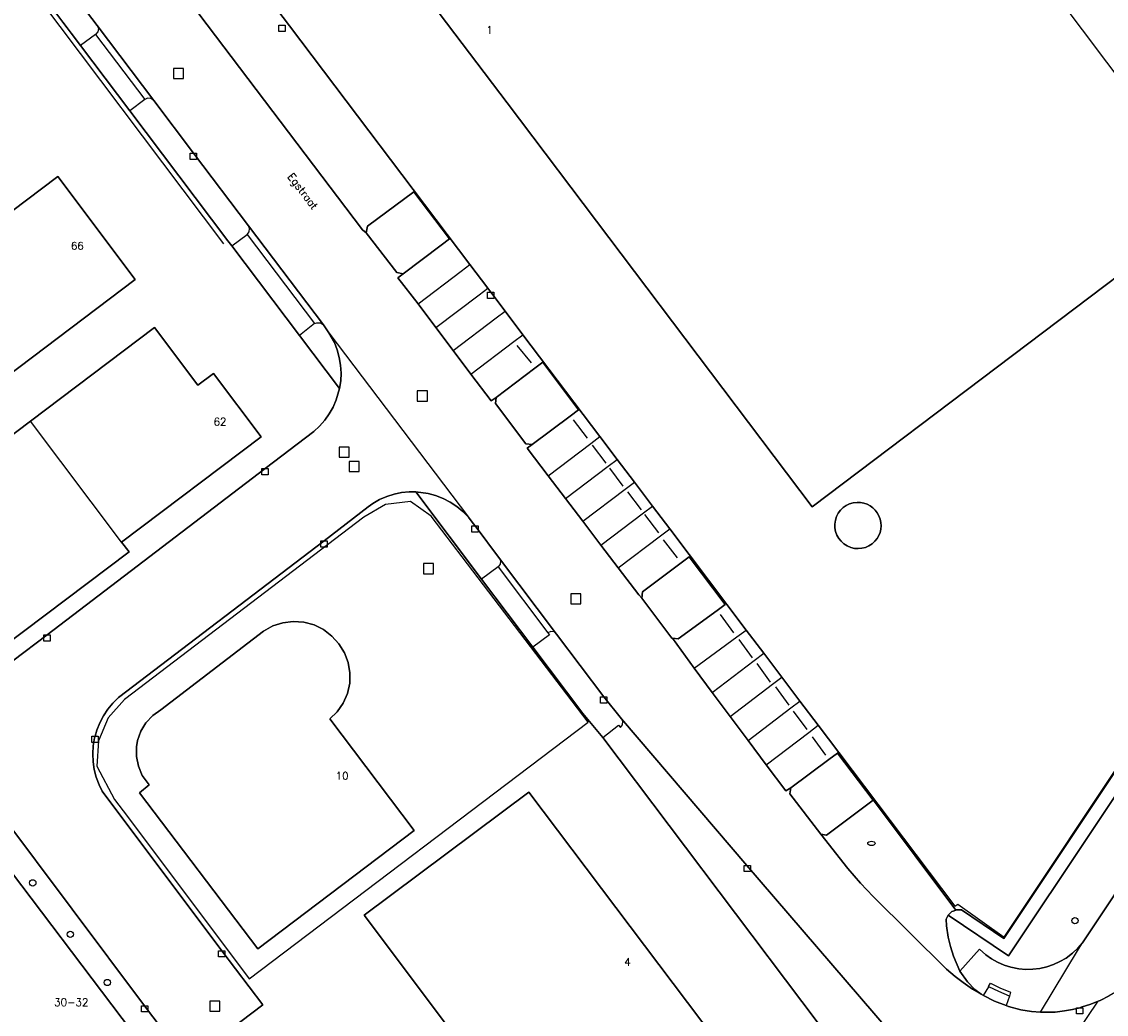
# Model space of a CAD drawing. Header units: metres. Extents: x 108000 to 109000, y 423000 to 423600.
# Tile 58 of 88: x 108632 to 108719, y 423284 to 423363. Entities that reach past the tile are written whole.
import ezdxf

# ---------------------------------------------------------------- set-up
doc = ezdxf.new("R2010")
doc.units = ezdxf.units.M
doc.header["$MEASUREMENT"] = 0
for name, color, linetype in [('brandkraan _ -put', 10, 'Continuous'), ('Erf', 10, 'Continuous'), ('groenvoorziening', 10, 'Continuous'), ('Hek', 10, 'Continuous'), ('Huisnummers', 10, 'Continuous'), ('inspectie- _rioolput', 10, 'Continuous'), ('kolk', 10, 'Continuous'), ('onverhard', 10, 'Continuous'), ('Openbare_ruimtenaam', 10, 'Continuous'), ('pand', 10, 'Continuous'), ('Parkeervlak', 10, 'Continuous'), ('rijbaan lokale weg', 10, 'Continuous'), ('vegetatieobject', 10, 'Continuous'), ('Voetpad', 10, 'Continuous'), ('Wegmarkering', 10, 'Continuous')]:
    doc.layers.add(name, color=color, linetype=linetype)
doc.styles.get("Standard").update_dxf_attribs({"font": 'txt.shx'})

msp = doc.modelspace()

# ---------------------------------------------------------------- linework, layer by layer
at = {"layer": 'brandkraan _ -put', "color": 5}
msp.add_ellipse((108699.901, 423297.87), major_axis=(0.3, 0), ratio=0.583333, dxfattribs=at)
at = {"layer": 'Erf', "color": 52, "true_color": 0xd2d200}
for points in [[(108642.405, 423377.625), (108653.614, 423362.857), (108667.969, 423343.879), (108669.394, 423341.995), (108669.629, 423341.684), (108670.766, 423340.181), (108672.186, 423338.304), (108678.312, 423330.206), (108679.681, 423328.395), (108681.05, 423326.586), (108682.486, 423324.687), (108683.858, 423322.873), (108689.941, 423314.831), (108691.34, 423312.981), (108692.772, 423311.088), (108694.209, 423309.189), (108695.667, 423307.262), (108697.295, 423305.11), (108697.202, 423305.044), (108700.042, 423301.306), (108700.06, 423301.319), (108706.601, 423292.571), (108706.655, 423292.593), (108707.052, 423292.582), (108710.434, 423290.318), (108742.89, 423338.991)], [(108623.244, 423306.285), (108624.594, 423307.552), (108631.395, 423312.695), (108631.633, 423312.382), (108634.346, 423314.45), (108651.683, 423327.668), (108655.545, 423330.612), (108656.006, 423331.031), (108656.42, 423331.497), (108656.783, 423332.003), (108657.091, 423332.544), (108657.341, 423333.115), (108657.602, 423334.019), (108654.415, 423338.236), (108649.031, 423345.362), (108648.72, 423345.773), (108640.932, 423356.087), (108637.009, 423361.282), (108625.001, 423377.185)], [(108752.881, 423368.177), (108727.053, 423348.677), (108695.19, 423324.62), (108670.919, 423356.72), (108658.95, 423372.55)], [(108621.95, 423328.03), (108615.78, 423336.23), (108635.21, 423350.87), (108641.36, 423342.69), (108621.95, 423328.03)], [(108640.268, 423321.825), (108640.884, 423321.038), (108630.849, 423313.487), (108623.076, 423323.922), (108633.024, 423331.427), (108642.9, 423338.878), (108646.335, 423334.3), (108647.571, 423335.22), (108651.366, 423330.197), (108640.268, 423321.825)], [(108699.628, 423278.308), (108678.551, 423306.283), (108676.937, 423308.202), (108672.978, 423313.458), (108668.896, 423318.878), (108663.665, 423325.822), (108663.145, 423325.822), (108662.535, 423325.759), (108661.935, 423325.633), (108661.352, 423325.444), (108660.792, 423325.195), (108660.26, 423324.89), (108659.868, 423324.613), (108656.366, 423321.913), (108640.029, 423309.469), (108639.576, 423309.027), (108639.172, 423308.539), (108638.822, 423308.012), (108638.528, 423307.451), (108638.295, 423306.863), (108638.163, 423306.394), (108638.124, 423306.254), (108638.018, 423305.629), (108637.978, 423304.998), (108638.005, 423304.365), (108638.097, 423303.739), (108638.254, 423303.126), (108638.474, 423302.533), (108638.721, 423302.026), (108648.236, 423289.346), (108651.495, 423285.049), (108645.483, 423280.485), (108642.105, 423284.975), (108630.562, 423300.318)], [(108641.688, 423301.89), (108642.45, 423302.53), (108641.917, 423303.277), (108641.612, 423304.002), (108641.459, 423304.774), (108641.465, 423305.56), (108641.548, 423306.04), (108641.807, 423306.783), (108642.211, 423307.459), (108642.742, 423308.039), (108643.38, 423308.5), (108651.55, 423314.73), (108652.306, 423315.156), (108653.096, 423315.414), (108653.921, 423315.517), (108654.75, 423315.46), (108655.593, 423315.231), (108656.338, 423314.86), (108656.998, 423314.353), (108657.55, 423313.73), (108657.993, 423313.019), (108658.288, 423312.245), (108658.429, 423311.428), (108658.41, 423310.6), (108658.227, 423309.773), (108657.895, 423309.016), (108657.423, 423308.336), (108656.83, 423307.76), (108663.54, 423298.9), (108651.1, 423289.48), (108641.688, 423301.89)], [(108659.56, 423292.16), (108672.66, 423301.95), (108692.18, 423276.07), (108682.439, 423268.735), (108679.06, 423266.19), (108659.56, 423292.16)], [(108628.272, 423299.825), (108642.7, 423280.8), (108642.197, 423280.421), (108643.443, 423278.778), (108644.638, 423279.684), (108649.393, 423273.414), (108633.9, 423261.72), (108634.54, 423260.875), (108631.799, 423258.797)]]:
    msp.add_lwpolyline(points, dxfattribs=at)
msp.add_lwpolyline([(108698.755, 423324.979, -0.668654), (108700.174, 423321.89, -1.495932), (108698.755, 423324.979)], format="xyb", dxfattribs=at)
at = {"layer": 'groenvoorziening', "color": 3}
for points in [[(108659.724, 423346.41), (108662.164, 423343.237), (108662.665, 423343.134), (108665.674, 423345.412), (108666.338, 423345.915), (108663.508, 423349.665), (108659.813, 423346.926), (108659.724, 423346.41)], [(108743.896, 423338.517), (108710.786, 423288.94), (108706.007, 423292.18), (108705.854, 423291.838), (108705.878, 423291.329), (108706.012, 423290.428), (108706.188, 423289.667), (108706.419, 423288.92), (108706.93, 423287.714), (108708.493, 423289.463), (108708.983, 423289.028), (108709.441, 423288.705), (108709.931, 423288.429), (108710.445, 423288.206), (108710.98, 423288.036), (108711.622, 423287.909), (108712.182, 423287.861), (108712.743, 423287.871), (108713.3, 423287.938), (108713.847, 423288.062), (108714.379, 423288.242), (108714.89, 423288.475), (108715.374, 423288.759), (108715.898, 423289.15), (108716.308, 423289.534), (108716.676, 423289.958), (108747.275, 423335.9)], [(108673.138, 423335.652), (108670.056, 423333.322), (108669.992, 423332.847), (108672.416, 423329.632), (108672.912, 423329.564), (108675.954, 423331.839), (108676.605, 423332.326), (108673.756, 423336.119), (108673.138, 423335.652)], [(108684.756, 423320.159), (108681.705, 423317.853), (108681.63, 423317.366), (108684.023, 423314.183), (108684.072, 423314.177), (108684.529, 423314.119), (108687.618, 423316.374), (108688.268, 423316.848), (108685.417, 423320.658), (108684.756, 423320.159)], [(108697.202, 423305.044), (108696.515, 423304.537), (108693.478, 423302.295), (108693.404, 423301.808), (108695.864, 423298.619), (108696.337, 423298.526), (108700.042, 423301.306), (108697.202, 423305.044)]]:
    msp.add_lwpolyline(points, dxfattribs=at)
at = {"layer": 'Hek', "color": 30}
for points in [[(108643.72, 423393.21), (108639.583, 423390.049), (108637.649, 423383.891), (108642.405, 423377.625), (108653.614, 423362.857), (108667.969, 423343.879), (108669.394, 423341.995), (108669.629, 423341.684), (108670.766, 423340.181), (108672.186, 423338.304), (108678.312, 423330.206), (108679.681, 423328.395), (108681.05, 423326.586), (108682.486, 423324.687), (108683.858, 423322.873), (108689.941, 423314.831), (108691.34, 423312.981), (108692.772, 423311.088), (108694.209, 423309.189), (108695.667, 423307.262), (108697.295, 423305.11)], [(108648.409, 423345.537), (108632.159, 423367.112), (108631.545, 423368.109), (108621.331, 423381.543)], [(108697.295, 423305.11), (108706.542, 423292.884), (108706.763, 423293.055), (108710.447, 423290.41), (108751.793, 423352.471)], [(108677.367, 423307.498), (108664.883, 423323.877), (108663.232, 423325.038), (108661.264, 423324.797), (108659.54, 423323.801), (108640.489, 423309.322), (108639.205, 423307.851), (108638.43, 423306.017), (108638.31, 423304.009), (108639.703, 423301.367), (108640.73, 423300)], [(108640.73, 423300), (108650.417, 423287.102), (108677.367, 423307.498)]]:
    msp.add_lwpolyline(points, dxfattribs=at)
at = {"layer": 'inspectie- _rioolput', "color": 30}
for p, q in [((108645.196, 423359.47), (108644.396, 423359.47)), ((108644.396, 423359.47), (108644.396, 423358.67)), ((108645.196, 423358.67), (108645.196, 423359.47)), ((108644.396, 423358.67), (108645.196, 423358.67)), ((108664.587, 423333.829), (108663.787, 423333.829)), ((108663.787, 423333.829), (108663.787, 423333.029)), ((108664.587, 423333.029), (108664.587, 423333.829)), ((108663.787, 423333.029), (108664.587, 423333.029)), ((108658.378, 423329.37), (108657.578, 423329.37)), ((108657.578, 423329.37), (108657.578, 423328.57)), ((108658.378, 423328.57), (108658.378, 423329.37)), ((108657.578, 423328.57), (108658.378, 423328.57)), ((108659.174, 423328.219), (108658.374, 423328.219)), ((108658.374, 423328.219), (108658.374, 423327.419)), ((108659.174, 423327.419), (108659.174, 423328.219)), ((108658.374, 423327.419), (108659.174, 423327.419)), ((108665.08, 423320.11), (108664.28, 423320.11)), ((108664.28, 423320.11), (108664.28, 423319.31)), ((108665.08, 423319.31), (108665.08, 423320.11)), ((108664.28, 423319.31), (108665.08, 423319.31)), ((108676.801, 423317.703), (108676.001, 423317.703)), ((108676.001, 423317.703), (108676.001, 423316.903)), ((108676.001, 423316.903), (108676.801, 423316.903)), ((108676.801, 423316.903), (108676.801, 423317.703)), ((108648.074, 423285.344), (108647.274, 423285.344)), ((108647.274, 423285.344), (108647.274, 423284.544)), ((108648.074, 423284.544), (108648.074, 423285.344)), ((108647.274, 423284.544), (108648.074, 423284.544))]:
    msp.add_line(p, q, dxfattribs=at)
at = {"layer": 'kolk', "color": 30, "true_color": 0xf07a00}
for p, q in [((108652.786, 423362.411), (108652.786, 423362.911)), ((108652.786, 423362.911), (108653.286, 423362.911)), ((108653.286, 423362.911), (108653.286, 423362.411)), ((108653.286, 423362.411), (108652.786, 423362.411)), ((108645.729, 423352.237), (108645.729, 423352.737)), ((108645.729, 423352.737), (108646.229, 423352.737)), ((108646.229, 423352.237), (108645.729, 423352.237)), ((108646.229, 423352.737), (108646.229, 423352.237)), ((108669.379, 423341.184), (108669.379, 423341.684)), ((108669.379, 423341.684), (108669.879, 423341.684)), ((108669.879, 423341.184), (108669.379, 423341.184)), ((108669.879, 423341.684), (108669.879, 423341.184)), ((108651.433, 423327.168), (108651.433, 423327.668)), ((108651.433, 423327.668), (108651.933, 423327.668)), ((108651.933, 423327.668), (108651.933, 423327.168)), ((108651.933, 423327.168), (108651.433, 423327.168)), ((108668.124, 423322.611), (108668.124, 423323.111)), ((108668.124, 423323.111), (108668.624, 423323.111)), ((108668.624, 423323.111), (108668.624, 423322.611)), ((108668.624, 423322.611), (108668.124, 423322.611)), ((108656.116, 423321.413), (108656.116, 423321.913)), ((108656.116, 423321.913), (108656.616, 423321.913)), ((108656.616, 423321.413), (108656.116, 423321.413)), ((108656.616, 423321.913), (108656.616, 423321.413)), ((108634.096, 423313.95), (108634.096, 423314.45)), ((108634.096, 423314.45), (108634.596, 423314.45)), ((108634.596, 423314.45), (108634.596, 423313.95)), ((108634.596, 423313.95), (108634.096, 423313.95)), ((108678.365, 423309.015), (108678.365, 423309.515)), ((108678.365, 423309.515), (108678.865, 423309.515)), ((108678.865, 423309.515), (108678.865, 423309.015)), ((108678.865, 423309.015), (108678.365, 423309.015)), ((108637.913, 423305.894), (108637.913, 423306.394)), ((108637.913, 423306.394), (108638.413, 423306.394)), ((108638.413, 423305.894), (108637.913, 423305.894)), ((108638.413, 423306.394), (108638.413, 423305.894)), ((108689.791, 423295.627), (108689.791, 423296.127)), ((108689.791, 423296.127), (108690.291, 423296.127)), ((108690.291, 423295.627), (108689.791, 423295.627)), ((108690.291, 423296.127), (108690.291, 423295.627)), ((108647.986, 423288.846), (108647.986, 423289.346)), ((108647.986, 423289.346), (108648.486, 423289.346)), ((108648.486, 423289.346), (108648.486, 423288.846)), ((108648.486, 423288.846), (108647.986, 423288.846)), ((108641.855, 423284.475), (108641.855, 423284.975)), ((108641.855, 423284.975), (108642.355, 423284.975)), ((108642.355, 423284.975), (108642.355, 423284.475)), ((108642.355, 423284.475), (108641.855, 423284.475)), ((108716.208, 423284.316), (108716.208, 423284.816)), ((108716.208, 423284.816), (108716.708, 423284.816)), ((108716.708, 423284.316), (108716.208, 423284.316)), ((108716.708, 423284.816), (108716.708, 423284.316))]:
    msp.add_line(p, q, dxfattribs=at)
at = {"layer": 'onverhard', "color": 255}
msp.add_lwpolyline([(108753.801, 423353.982), (108753.196, 423353.651), (108753.118, 423353.593), (108752.687, 423353.271), (108752.311, 423352.92), (108751.955, 423352.364), (108751.877, 423352.42), (108742.89, 423338.991), (108710.434, 423290.318), (108707.052, 423292.582), (108706.655, 423292.593), (108706.601, 423292.571), (108706.387, 423292.488), (108706.285, 423292.448), (108706.007, 423292.18), (108710.786, 423288.94), (108743.896, 423338.517), (108753.689, 423353.807), (108753.801, 423353.982)], dxfattribs=at)
at = {"layer": 'pand', "color": 1}
for p, q in [((108690.95, 423396.807), (108727.053, 423348.677)), ((108640.268, 423321.825), (108633.024, 423331.427))]:
    msp.add_line(p, q, dxfattribs=at)
for points in [[(108690.95, 423396.807), (108684.684, 423392.063), (108669.182, 423412.537), (108643.905, 423393.35), (108643.72, 423393.21), (108659.14, 423372.88), (108658.95, 423372.55), (108670.919, 423356.72), (108695.19, 423324.62), (108727.053, 423348.677)], [(108621.95, 423328.03), (108641.36, 423342.69), (108635.21, 423350.87), (108615.78, 423336.23), (108621.95, 423328.03)], [(108640.268, 423321.825), (108651.366, 423330.197), (108647.571, 423335.22), (108646.335, 423334.3), (108642.9, 423338.878), (108633.024, 423331.427)], [(108633.024, 423331.427), (108623.076, 423323.922), (108630.849, 423313.487), (108640.884, 423321.038), (108640.268, 423321.825)], [(108643.38, 423308.5), (108642.742, 423308.039), (108642.211, 423307.459), (108641.807, 423306.783), (108641.548, 423306.04), (108641.465, 423305.56), (108641.459, 423304.774), (108641.612, 423304.002), (108641.917, 423303.277), (108642.45, 423302.53), (108641.688, 423301.89), (108651.1, 423289.48), (108663.54, 423298.9), (108656.83, 423307.76), (108657.423, 423308.336), (108657.895, 423309.016), (108658.227, 423309.773), (108658.41, 423310.6), (108658.429, 423311.428), (108658.288, 423312.245), (108657.993, 423313.019), (108657.55, 423313.73), (108656.998, 423314.353), (108656.338, 423314.86), (108655.593, 423315.231), (108654.75, 423315.46), (108653.921, 423315.517), (108653.096, 423315.414), (108652.306, 423315.156), (108651.55, 423314.73), (108643.38, 423308.5)], [(108682.439, 423268.735), (108692.18, 423276.07), (108672.66, 423301.95), (108659.56, 423292.16), (108679.06, 423266.19), (108682.439, 423268.735)], [(108628.272, 423299.825), (108628.2, 423299.92), (108628.081, 423299.83), (108610.66, 423286.68), (108625.14, 423267.58), (108626.195, 423268.374), (108628.47, 423265.372), (108627.419, 423264.574), (108631.799, 423258.797), (108634.54, 423260.875), (108633.9, 423261.72), (108649.393, 423273.414), (108644.638, 423279.684), (108643.443, 423278.778), (108642.197, 423280.421), (108642.7, 423280.8), (108628.272, 423299.825)]]:
    msp.add_lwpolyline(points, dxfattribs=at)
msp.add_lwpolyline([(108698.755, 423324.979, 1.495932), (108700.174, 423321.89, 0.668654), (108698.755, 423324.979)], format="xyb", dxfattribs=at)
at = {"layer": 'Parkeervlak', "color": 255}
for points in [[(108628.808, 423387.017), (108659.425, 423346.638), (108659.724, 423346.41), (108659.813, 423346.926), (108663.508, 423349.665), (108666.338, 423345.915), (108665.674, 423345.412), (108662.665, 423343.134), (108662.233, 423342.823), (108663.841, 423340.747), (108665.265, 423338.862), (108666.636, 423337.047), (108668.055, 423335.17), (108669.656, 423333.051), (108670.056, 423333.322), (108673.138, 423335.652), (108673.756, 423336.119), (108676.605, 423332.326), (108675.954, 423331.839), (108672.912, 423329.564), (108672.523, 423329.272), (108674.185, 423327.092), (108675.57, 423325.275), (108676.945, 423323.471), (108678.389, 423321.578), (108679.767, 423319.77), (108681.405, 423317.621), (108681.63, 423317.366), (108681.705, 423317.853), (108684.756, 423320.159), (108685.417, 423320.658), (108688.268, 423316.848), (108687.618, 423316.374), (108684.529, 423314.119), (108684.072, 423314.177), (108685.799, 423311.787), (108687.236, 423309.868), (108688.659, 423307.967), (108690.087, 423306.061), (108691.535, 423304.127), (108693.1, 423302.037), (108693.478, 423302.295), (108696.515, 423304.537), (108697.202, 423305.044), (108697.295, 423305.11), (108695.667, 423307.262), (108694.209, 423309.189), (108692.772, 423311.088), (108691.34, 423312.981), (108689.941, 423314.831), (108683.858, 423322.873), (108682.486, 423324.687), (108681.05, 423326.586), (108679.681, 423328.395), (108678.312, 423330.206), (108672.186, 423338.304), (108670.766, 423340.181), (108669.629, 423341.684), (108669.394, 423341.995), (108667.969, 423343.879), (108653.614, 423362.857), (108642.405, 423377.625)], [(108700.042, 423301.306), (108696.337, 423298.526), (108695.864, 423298.619), (108698.028, 423295.888), (108699.038, 423294.725), (108700.03, 423293.662), (108705.868, 423287.889), (108706.569, 423287.285), (108707.181, 423286.815), (108707.946, 423286.295), (108708.631, 423285.884), (108708.133, 423286.268), (108707.539, 423286.866), (108706.93, 423287.714), (108706.419, 423288.92), (108706.188, 423289.667), (108706.012, 423290.428), (108705.878, 423291.329), (108705.854, 423291.838), (108706.007, 423292.18), (108706.285, 423292.448), (108706.387, 423292.488), (108706.601, 423292.571), (108700.06, 423301.319), (108700.042, 423301.306)]]:
    msp.add_lwpolyline(points, dxfattribs=at)
at = {"layer": 'rijbaan lokale weg', "color": 255}
msp.add_line((108656.758, 423338.464), (108667.853, 423323.801), dxfattribs=at)
for points in [[(108717.931, 423285.329), (108717.348, 423285.094), (108716.588, 423284.849), (108716.458, 423284.816), (108715.876, 423284.668), (108715.259, 423284.555), (108714.512, 423284.471), (108713.634, 423284.446), (108713.338, 423284.466), (108712.634, 423284.514), (108711.768, 423284.656), (108710.798, 423284.912), (108710.607, 423284.996), (108709.685, 423285.321), (108708.815, 423285.794), (108708.631, 423285.884), (108707.946, 423286.295), (108707.181, 423286.815), (108706.569, 423287.285), (108705.868, 423287.889), (108700.03, 423293.662), (108699.038, 423294.725), (108698.028, 423295.888), (108695.864, 423298.619), (108693.404, 423301.808), (108693.478, 423302.295), (108693.1, 423302.037), (108691.535, 423304.127), (108690.087, 423306.061), (108688.659, 423307.967), (108687.236, 423309.868), (108685.799, 423311.787), (108684.072, 423314.177), (108684.023, 423314.183), (108681.63, 423317.366), (108681.405, 423317.621), (108679.767, 423319.77), (108678.389, 423321.578), (108676.945, 423323.471), (108675.57, 423325.275), (108674.185, 423327.092), (108672.523, 423329.272), (108672.912, 423329.564), (108672.416, 423329.632), (108669.992, 423332.847), (108670.056, 423333.322), (108669.656, 423333.051), (108668.055, 423335.17), (108666.636, 423337.047), (108665.265, 423338.862), (108663.841, 423340.747), (108662.233, 423342.823), (108662.665, 423343.134), (108662.164, 423343.237), (108659.724, 423346.41), (108659.425, 423346.638), (108628.808, 423387.017)], [(108636.982, 423364.651), (108638.324, 423362.869), (108642.825, 423356.913), (108645.979, 423352.737), (108650.35, 423346.948), (108656.315, 423339.079), (108656.758, 423338.464)], [(108656.758, 423338.464), (108657.191, 423337.674), (108657.419, 423337.094), (108657.584, 423336.494), (108657.686, 423335.879), (108657.723, 423335.257), (108657.695, 423334.635), (108657.602, 423334.019), (108657.341, 423333.115), (108657.091, 423332.544), (108656.783, 423332.003), (108656.42, 423331.497), (108656.006, 423331.031), (108655.545, 423330.612), (108651.683, 423327.668), (108634.346, 423314.45), (108631.633, 423312.382)], [(108630.562, 423300.318), (108642.105, 423284.975), (108645.483, 423280.485), (108651.495, 423285.049), (108648.236, 423289.346), (108638.721, 423302.026), (108638.474, 423302.533), (108638.254, 423303.126), (108638.097, 423303.739), (108638.005, 423304.365), (108637.978, 423304.998), (108638.018, 423305.629), (108638.124, 423306.254), (108638.163, 423306.394), (108638.295, 423306.863), (108638.528, 423307.451), (108638.822, 423308.012), (108639.172, 423308.539), (108639.576, 423309.027), (108640.029, 423309.469), (108656.366, 423321.913), (108659.868, 423324.613), (108660.26, 423324.89), (108660.792, 423325.195), (108661.352, 423325.444), (108661.935, 423325.633), (108662.535, 423325.759), (108663.145, 423325.822), (108663.665, 423325.822), (108664.637, 423325.692), (108665.245, 423325.522), (108665.832, 423325.289), (108666.39, 423324.996), (108666.916, 423324.647), (108667.402, 423324.244), (108667.853, 423323.801)], [(108667.853, 423323.801), (108668.234, 423323.298), (108668.374, 423323.111), (108670.327, 423320.515), (108674.866, 423314.509), (108678.615, 423309.515), (108680.035, 423307.772), (108689.985, 423296.129), (108702.373, 423281.72)], [(108719.301, 423286.038), (108718.806, 423285.745), (108718.089, 423285.393), (108717.931, 423285.329)], [(108703.963, 423264.561), (108712.424, 423277.141), (108717.931, 423285.329)]]:
    msp.add_lwpolyline(points, dxfattribs=at)
at = {"layer": 'vegetatieobject', "color": 3}
for centre in [(108633.207, 423294.736), (108716.084, 423291.738), (108636.187, 423290.65), (108639.143, 423286.818)]:
    msp.add_circle(centre, 0.25, dxfattribs=at)
at = {"layer": 'Voetpad', "color": 255}
for p, q in [((108625.001, 423377.185), (108637.009, 423361.282)), ((108642.825, 423356.913), (108638.324, 423362.869)), ((108638.208, 423362.17), (108637.009, 423361.282)), ((108638.208, 423362.17), (108642.129, 423356.993)), ((108637.009, 423361.282), (108640.932, 423356.087)), ((108642.129, 423356.993), (108640.932, 423356.087)), ((108649.031, 423345.362), (108650.252, 423346.257)), ((108650.252, 423346.257), (108655.612, 423339.186)), ((108656.315, 423339.079), (108650.35, 423346.948)), ((108649.031, 423345.362), (108654.415, 423338.236)), ((108655.612, 423339.186), (108654.415, 423338.236)), ((108674.866, 423314.509), (108670.327, 423320.515)), ((108670.221, 423319.84), (108668.896, 423318.878)), ((108670.221, 423319.84), (108674.174, 423314.603)), ((108668.896, 423318.878), (108672.978, 423313.458))]:
    msp.add_line(p, q, dxfattribs=at)
for points in [[(108638.324, 423362.869), (108636.982, 423364.651), (108628.267, 423376.224), (108626.922, 423378.01)], [(108638.324, 423362.869), (108638.421, 423362.649), (108638.386, 423362.378), (108638.208, 423362.17)], [(108642.825, 423356.913), (108642.607, 423357.078), (108642.334, 423357.096), (108642.129, 423356.993)], [(108650.35, 423346.948), (108645.979, 423352.737), (108642.825, 423356.913)], [(108640.932, 423356.087), (108648.72, 423345.773), (108649.031, 423345.362)], [(108759.451, 423353.202), (108759.07, 423353.47), (108747.275, 423335.9), (108716.676, 423289.958)], [(108650.252, 423346.257), (108650.422, 423346.471), (108650.446, 423346.743), (108650.35, 423346.948)], [(108654.415, 423338.236), (108657.602, 423334.019), (108657.695, 423334.635), (108657.723, 423335.257), (108657.686, 423335.879), (108657.584, 423336.494), (108657.419, 423337.094), (108657.191, 423337.674), (108656.758, 423338.464), (108656.315, 423339.079)], [(108655.612, 423339.186), (108655.785, 423339.258), (108656.075, 423339.243), (108656.315, 423339.079)], [(108670.327, 423320.515), (108668.374, 423323.111), (108668.234, 423323.298), (108667.853, 423323.801), (108667.402, 423324.244), (108666.916, 423324.647), (108666.39, 423324.996), (108665.832, 423325.289), (108665.245, 423325.522), (108664.637, 423325.692), (108663.665, 423325.822), (108668.896, 423318.878)], [(108670.327, 423320.515), (108670.403, 423320.343), (108670.386, 423320.065), (108670.221, 423319.84)], [(108674.174, 423314.603), (108674.298, 423314.449), (108672.978, 423313.458)], [(108674.866, 423314.509), (108674.671, 423314.686), (108674.409, 423314.722), (108674.174, 423314.603)], [(108680.035, 423307.772), (108678.615, 423309.515), (108674.866, 423314.509)], [(108672.978, 423313.458), (108676.937, 423308.202), (108678.551, 423306.283)], [(108678.551, 423306.283), (108679.784, 423307.279), (108679.937, 423307.074), (108680.104, 423307.298), (108680.124, 423307.577), (108680.035, 423307.772)], [(108702.373, 423281.72), (108689.985, 423296.129), (108680.035, 423307.772)], [(108678.551, 423306.283), (108699.628, 423278.308), (108700.818, 423280.243)], [(108716.676, 423289.958), (108716.308, 423289.534), (108715.898, 423289.15), (108715.374, 423288.759), (108714.89, 423288.475), (108714.379, 423288.242), (108713.847, 423288.062), (108713.3, 423287.938), (108712.743, 423287.871), (108712.182, 423287.861), (108711.622, 423287.909), (108710.98, 423288.036), (108710.445, 423288.206), (108709.931, 423288.429), (108709.441, 423288.705), (108708.983, 423289.028), (108708.493, 423289.463), (108706.93, 423287.714), (108707.539, 423286.866), (108708.133, 423286.268), (108708.631, 423285.884), (108708.815, 423285.794)], [(108713.338, 423284.466), (108716.371, 423289.456), (108716.676, 423289.958)], [(108708.815, 423285.794), (108709.224, 423286.476), (108709.198, 423286.5), (108709.372, 423286.76), (108710.106, 423286.385), (108710.957, 423286.058), (108710.874, 423285.742), (108710.607, 423284.996)], [(108708.815, 423285.794), (108709.685, 423285.321), (108710.607, 423284.996)], [(108710.607, 423284.996), (108710.798, 423284.912), (108711.768, 423284.656), (108712.634, 423284.514), (108713.338, 423284.466)], [(108713.338, 423284.466), (108713.634, 423284.446), (108714.512, 423284.471), (108715.259, 423284.555), (108715.876, 423284.668), (108716.458, 423284.816), (108716.588, 423284.849), (108717.348, 423285.094), (108717.931, 423285.329), (108718.089, 423285.393), (108718.806, 423285.745)]]:
    msp.add_lwpolyline(points, dxfattribs=at)
at = {"layer": 'Wegmarkering', "color": 255}
for p, q in [((108671.712, 423337.434), (108672.833, 423336.054)), ((108676.187, 423331.525), (108677.303, 423330.07)), ((108677.693, 423329.525), (108678.775, 423328.089)), ((108679.058, 423327.696), (108680.139, 423326.252)), ((108680.494, 423325.81), (108681.596, 423324.375)), ((108681.862, 423324.002), (108682.971, 423322.548)), ((108683.345, 423322.002), (108684.459, 423320.563)), ((108687.865, 423316.057), (108688.932, 423314.597)), ((108689.344, 423314.08), (108690.411, 423312.62)), ((108690.786, 423312.158), (108691.853, 423310.698)), ((108692.262, 423310.315), (108693.329, 423308.855)), ((108693.685, 423308.387), (108694.752, 423306.927)), ((108695.191, 423306.347), (108696.258, 423304.887))]:
    msp.add_line(p, q, dxfattribs=at)
for points in [[(108663.841, 423340.747), (108667.261, 423343.341), (108667.969, 423343.879)], [(108665.265, 423338.862), (108668.695, 423341.464), (108669.394, 423341.995)], [(108666.636, 423337.047), (108670.048, 423339.636), (108670.766, 423340.181)], [(108668.055, 423335.17), (108671.473, 423337.763), (108672.186, 423338.304)], [(108674.185, 423327.092), (108677.594, 423329.664), (108678.312, 423330.206)], [(108675.57, 423325.275), (108678.953, 423327.842), (108679.681, 423328.395)], [(108676.945, 423323.471), (108680.317, 423326.03), (108681.05, 423326.586)], [(108678.389, 423321.578), (108681.764, 423324.139), (108682.486, 423324.687)], [(108679.767, 423319.77), (108683.128, 423322.319), (108683.858, 423322.873)], [(108685.799, 423311.787), (108689.187, 423314.277), (108689.941, 423314.831)], [(108687.236, 423309.868), (108690.584, 423312.407), (108691.34, 423312.981)], [(108688.659, 423307.967), (108692.034, 423310.528), (108692.772, 423311.088)], [(108690.087, 423306.061), (108693.49, 423308.643), (108694.209, 423309.189)], [(108691.535, 423304.127), (108694.925, 423306.699), (108695.667, 423307.262)], [(108710.874, 423285.742), (108710.016, 423286.101), (108709.224, 423286.476)]]:
    msp.add_lwpolyline(points, dxfattribs=at)

# ---------------------------------------------------------------- texts
at = {"layer": 'Huisnummers', "color": 255}
for s, p in [('1', (108669.277, 423362.22)), ('66', (108636.234, 423345.064)), ('62', (108647.583, 423331.088)), ('10', (108657.29, 423302.949)), ('4', (108680.241, 423288.147)), ('30-32', (108634.907, 423284.944))]:
    msp.add_text(s, height=0.6, dxfattribs=at).set_placement(p)
at = {"layer": 'Openbare_ruimtenaam', "color": 255}
msp.add_text('Egstraat', height=0.6, rotation=307.1, dxfattribs=at).set_placement((108653.437, 423350.86))

doc.saveas('drawing.dxf')
